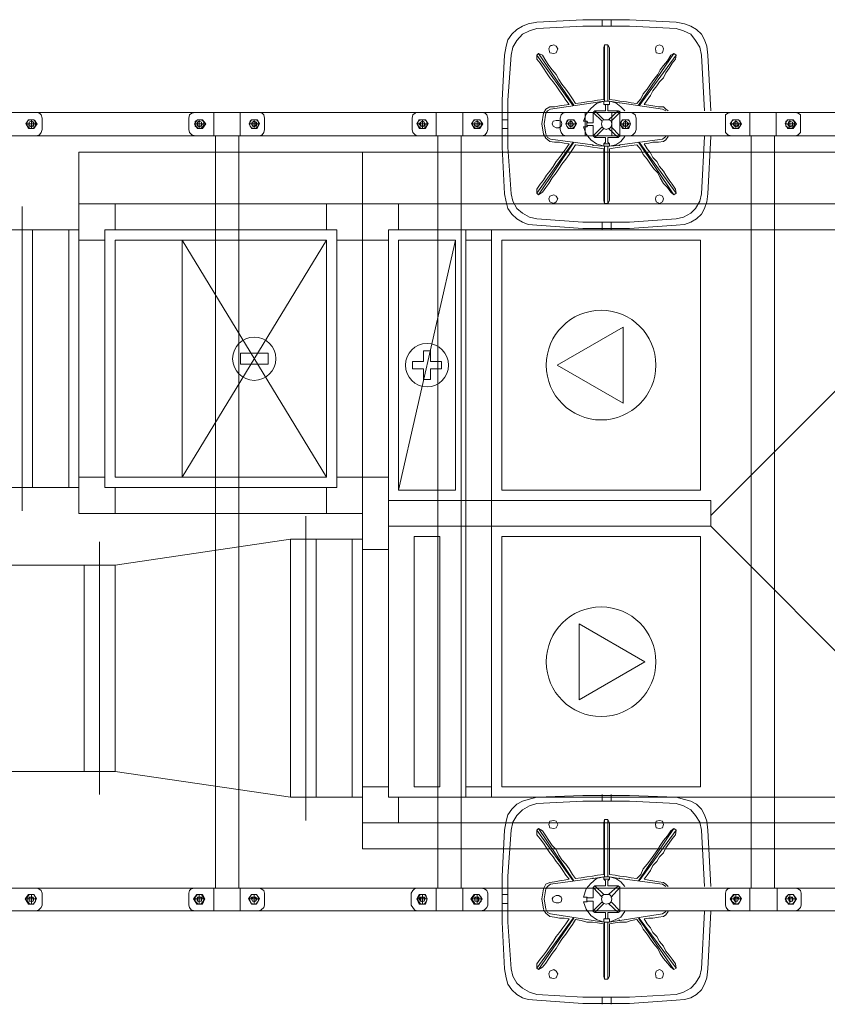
# Model space of a CAD drawing. Header units: millimetres. Extents: x -126905 to -83905, y -179170 to 5194.
# Tile 9 of 14: x -105125 to -103558, y -96456 to -94547. Entities that reach past the tile are written whole.
import ezdxf

# ---------------------------------------------------------------- set-up
doc = ezdxf.new("R2010")
doc.units = ezdxf.units.MM
doc.header["$MEASUREMENT"] = 0
doc.layers.add('Nowe_wentylacja_Nr_pióra__61', color=7, linetype='Continuous', lineweight=18, true_color=0x6a6a6a)

msp = doc.modelspace()

# ---------------------------------------------------------------- linework, layer by layer
at = {"layer": 'Nowe_wentylacja_Nr_pióra__61', "color": 251, "linetype": 'Continuous', "lineweight": 18, "true_color": 0x6a6a6a}
for p, q in [((-105119.5, -95499.3), (-105119.5, -94909.3)), ((-105119.5, -94954.3), (-105149.5, -94954.3)), ((-104529.5, -95434.3), (-104809.5, -94974.3)), ((-104529.5, -94974.3), (-104809.5, -95434.3)), ((-104279.5, -94974.3), (-104389.5, -95459.3)), ((-105149.5, -95454.3), (-105119.5, -95454.3)), ((-104569.5, -96099.3), (-104569.5, -95509.3)), ((-104969.5, -95559.3), (-104969.5, -96049.3)), ((-104969.5, -96049.3), (-104969.5, -95559.3)), ((-104599.5, -95554.3), (-104939.5, -95604.3)), ((-104599.5, -96054.3), (-104599.5, -95554.3)), ((-104569.5, -95554.3), (-104599.5, -95554.3)), ((-104969.5, -95604.3), (-106469.5, -95604.3)), ((-104999.5, -96004.3), (-104999.5, -95604.3)), ((-104939.5, -95604.3), (-104969.5, -95604.3)), ((-104939.5, -96004.3), (-104939.5, -95604.3)), ((-104969.5, -96004.3), (-106469.5, -96004.3)), ((-104969.5, -96004.3), (-104939.5, -96004.3)), ((-104939.5, -96004.3), (-104599.5, -96054.3)), ((-104599.5, -96054.3), (-104569.5, -96054.3))]:
    msp.add_line(p, q, dxfattribs=at)
for points in [[(-104180.7, -94598.8), (-104177.6, -94586.3), (-104169.8, -94575.3), (-104160.4, -94566), (-104149.5, -94559.7), (-104138.5, -94555)], [(-104138.5, -94555), (-104121.3, -94551.9)], [(-104121.3, -94551.9), (-104032.2, -94547.2), (-103941.6, -94547.2), (-103850.9, -94551.9)], [(-103994.7, -94559.7), (-103994.7, -94547.2)], [(-103977.5, -94547.2), (-103977.5, -94559.7)], [(-103850.9, -94551.9), (-103835.3, -94555)], [(-103835.3, -94555), (-103822.8, -94559.7), (-103811.8, -94566), (-103802.4, -94575.3), (-103796.2, -94586.3), (-103791.5, -94598.8)], [(-104171.3, -94616), (-104168.2, -94600.3), (-104160.4, -94587.8), (-104149.5, -94575.3), (-104135.4, -94569.1), (-104121.3, -94564.4)], [(-104121.3, -94564.4), (-104032.2, -94559.7), (-103941.6, -94559.7), (-103850.9, -94564.4)], [(-103850.9, -94564.4), (-103836.8, -94569.1), (-103822.8, -94575.3), (-103813.4, -94587.8), (-103805.6, -94600.3), (-103802.4, -94616)], [(-104183.9, -94616), (-104180.7, -94598.8)], [(-104121.3, -94616), (-104118.2, -94612.8)], [(-104049.4, -94712.9), (-104118.2, -94612.8)], [(-104118.2, -94612.8), (-104110.4, -94616)], [(-104094.8, -94597.2), (-104093.2, -94597.2)], [(-103991.6, -94601.9), (-103990, -94595.7)], [(-103991.6, -94702), (-103991.6, -94601.9)], [(-103983.8, -94595.7), (-103990, -94595.7)], [(-103990, -94705.1), (-103990, -94595.7)], [(-103983.8, -94595.7), (-103983.8, -94705.1)], [(-103983.8, -94595.7), (-103980.6, -94601.9)], [(-103980.6, -94601.9), (-103980.6, -94702)], [(-103924.4, -94712.9), (-103855.6, -94612.8)], [(-103861.8, -94616), (-103855.6, -94612.8)], [(-103850.9, -94616), (-103855.6, -94612.8)], [(-103791.5, -94598.8), (-103789.9, -94616)], [(-104183.9, -94884.8), (-104188.5, -94794.2), (-104188.5, -94703.5), (-104183.9, -94616)], [(-104171.3, -94884.8), (-104177.6, -94794.2), (-104177.6, -94703.5), (-104171.3, -94616)], [(-104121.3, -94616), (-104051, -94714.5)], [(-104121.3, -94623.8), (-104121.3, -94616)], [(-104121.3, -94623.8), (-104115.1, -94631.6), (-104108.8, -94641), (-104102.6, -94650.4), (-104096.3, -94659.7), (-104090.1, -94667.6), (-104083.8, -94675.4), (-104077.6, -94684.8), (-104071.3, -94694.1), (-104065.1, -94703.5), (-104058.8, -94711.3)], [(-104046.3, -94709.8), (-104052.5, -94700.4), (-104058.8, -94691), (-104065.1, -94681.6), (-104072.9, -94672.3), (-104079.1, -94662.9), (-104083.8, -94653.5), (-104091.6, -94644.1), (-104097.9, -94636.3), (-104104.1, -94626.9), (-104110.4, -94616)], [(-103927.5, -94709.8), (-103919.7, -94700.4), (-103915, -94691), (-103907.2, -94681.6), (-103900.9, -94672.3), (-103894.7, -94662.9), (-103886.8, -94653.5), (-103882.2, -94644.1), (-103875.9, -94636.3), (-103868.1, -94626.9), (-103861.8, -94616)], [(-103850.9, -94616), (-103922.8, -94714.5)], [(-103852.5, -94623.8), (-103858.7, -94631.6), (-103865, -94641), (-103871.2, -94650.4), (-103875.9, -94659.7), (-103883.7, -94667.6), (-103888.4, -94675.4), (-103896.2, -94684.8), (-103900.9, -94694.1), (-103907.2, -94703.5), (-103913.4, -94711.3)], [(-103850.9, -94616), (-103852.5, -94623.8)], [(-103802.4, -94616), (-103796.2, -94723.8)], [(-103789.9, -94616), (-103783.7, -94723.8)], [(-103991.6, -94705.1), (-104011.9, -94708.2), (-104094.8, -94720.7)], [(-103991.6, -94702), (-104004.1, -94703.5), (-104013.5, -94705.1), (-104024.4, -94706.6), (-104035.3, -94708.2), (-104046.3, -94709.8)], [(-104030.7, -94744.2), (-104026, -94730.1), (-104016.6, -94719.1), (-104005.6, -94709.8), (-103991.6, -94705.1)], [(-103991.6, -94705.1), (-103980.6, -94705.1)], [(-103991.6, -94711.3), (-103991.6, -94705.1)], [(-103927.5, -94709.8), (-103938.4, -94708.2), (-103947.8, -94706.6), (-103960.3, -94705.1), (-103969.7, -94703.5), (-103980.6, -94702)], [(-103980.6, -94705.1), (-103968.1, -94708.2), (-103958.8, -94716), (-103950.9, -94723.8)], [(-103961.9, -94708.2), (-103980.6, -94705.1)], [(-103980.6, -94705.1), (-103980.6, -94711.3)], [(-103961.9, -94708.2), (-103960.3, -94708.2)], [(-103960.3, -94708.2), (-103877.5, -94720.7)], [(-102170.4, -94727), (-105775.2, -94727)], [(-105081.1, -94737.9), (-105082.7, -94731.7), (-105085.8, -94728.5), (-105092.1, -94727)], [(-104940.5, -94727), (-104815.4, -94727)], [(-104784.1, -94727), (-104790.4, -94728.5), (-104795.1, -94731.7), (-104796.6, -94737.9)], [(-104748.2, -94727), (-104748.2, -94772.3)], [(-104696.6, -94727), (-104696.6, -94772.3)], [(-104649.7, -94737.9), (-104651.3, -94731.7), (-104654.4, -94728.5), (-104659.1, -94727)], [(-104434, -94727), (-104559, -94727)], [(-104354.2, -94727), (-104357.4, -94728.5), (-104362.1, -94731.7), (-104363.6, -94737.9)], [(-104316.7, -94727), (-104316.7, -94772.3)], [(-104265.1, -94727), (-104265.1, -94772.3)], [(-104216.7, -94737.9), (-104218.2, -94731.7), (-104221.4, -94728.5), (-104227.6, -94727)], [(-104108.8, -94769.2), (-104111.9, -94748.8), (-104108.8, -94728.5), (-104104.1, -94720.7), (-104096.3, -94716)], [(-104104.1, -94769.2), (-104107.3, -94748.8), (-104104.1, -94728.5), (-104101, -94723.8), (-104094.8, -94720.7)], [(-104058.8, -94711.3), (-104068.2, -94712.9), (-104077.6, -94714.5), (-104086.9, -94716), (-104096.3, -94716)], [(-104065.1, -94727), (-104071.3, -94728.5), (-104074.4, -94731.7), (-104076, -94737.9)], [(-104027.5, -94727), (-104027.5, -94772.3)], [(-104011.9, -94727), (-104008.8, -94723.8)], [(-104011.9, -94727), (-103994.7, -94744.2)], [(-104011.9, -94747.3), (-104011.9, -94727)], [(-103991.6, -94741), (-104008.8, -94723.8)], [(-104008.8, -94723.8), (-103988.5, -94723.8)], [(-103980.6, -94711.3), (-103991.6, -94711.3), (-103988.5, -94712.9)], [(-103988.5, -94712.9), (-103988.5, -94723.8)], [(-103983.8, -94712.9), (-103980.6, -94711.3)], [(-103983.8, -94723.8), (-103983.8, -94712.9)], [(-103983.8, -94723.8), (-103963.4, -94723.8), (-103960.3, -94727)], [(-103963.4, -94723.8), (-103982.2, -94741)], [(-103977.5, -94744.2), (-103960.3, -94727)], [(-103975.9, -94727), (-103975.9, -94772.3)], [(-103960.3, -94723.8), (-103960.3, -94773.9)], [(-103960.3, -94727), (-103960.3, -94747.3)], [(-103929.1, -94737.9), (-103930.6, -94731.7), (-103935.3, -94728.5), (-103940, -94727)], [(-103875.9, -94716), (-103885.3, -94716), (-103896.2, -94714.5), (-103904, -94712.9), (-103913.4, -94711.3)], [(-103891.5, -94727), (-103766.5, -94727)], [(-103877.5, -94720.7), (-103871.2, -94723.8)], [(-103875.9, -94716), (-103871.2, -94720.7), (-103866.5, -94723.8)], [(-103744.6, -94727), (-103750.8, -94728.5), (-103755.5, -94731.7), (-103755.5, -94737.9)], [(-103708.6, -94727), (-103708.6, -94772.3)], [(-103657.1, -94727), (-103657.1, -94772.3)], [(-103610.2, -94737.9), (-103610.2, -94731.7), (-103614.8, -94728.5), (-103619.5, -94727)], [(-105101.5, -94744.2), (-105096.8, -94745.7), (-105096.8, -94748.8), (-105096.8, -94753.5), (-105101.5, -94755.1), (-105106.2, -94753.5), (-105107.7, -94748.8)], [(-105101.5, -94741), (-105101.5, -94758.2)], [(-105081.1, -94759.8), (-105081.1, -94737.9)], [(-104796.6, -94759.8), (-104796.6, -94737.9)], [(-104776.3, -94744.2), (-104779.4, -94745.7), (-104781, -94748.8), (-104779.4, -94753.5), (-104776.3, -94755.1), (-104771.6, -94753.5), (-104770.1, -94748.8)], [(-104776.3, -94741), (-104776.3, -94758.2)], [(-104670, -94744.2), (-104665.3, -94745.7), (-104663.8, -94748.8), (-104665.3, -94753.5), (-104670, -94755.1), (-104673.1, -94753.5), (-104674.7, -94748.8)], [(-104670, -94741), (-104670, -94758.2)], [(-104649.7, -94759.8), (-104649.7, -94737.9)], [(-104363.6, -94759.8), (-104363.6, -94737.9)], [(-104343.3, -94744.2), (-104346.4, -94745.7), (-104349.6, -94748.8), (-104346.4, -94753.5), (-104343.3, -94755.1), (-104338.6, -94753.5), (-104337.1, -94748.8)], [(-104343.3, -94741), (-104343.3, -94758.2)], [(-104237, -94744.2), (-104233.9, -94745.7), (-104232.3, -94748.8), (-104233.9, -94753.5), (-104237, -94755.1), (-104241.7, -94753.5), (-104243.3, -94748.8)], [(-104237, -94741), (-104237, -94758.2)], [(-104216.7, -94759.8), (-104216.7, -94737.9)], [(-104188.5, -94741), (-104177.6, -94741)], [(-104076, -94759.8), (-104076, -94737.9)], [(-104055.7, -94744.2), (-104058.8, -94745.7), (-104060.4, -94748.8), (-104058.8, -94753.5), (-104055.7, -94755.1), (-104052.5, -94753.5), (-104049.4, -94748.8)], [(-104055.7, -94741), (-104055.7, -94758.2)], [(-104024.4, -94744.2), (-104030.7, -94744.2)], [(-104024.4, -94755.1), (-104024.4, -94744.2), (-104022.8, -94747.3)], [(-103996.3, -94744.2), (-103991.6, -94741)], [(-103994.7, -94755.1), (-103996.3, -94748.8), (-103994.7, -94744.2)], [(-103991.6, -94741), (-103986.9, -94741), (-103982.2, -94741)], [(-103980.6, -94741), (-103977.5, -94744.2)], [(-103977.5, -94744.2), (-103975.9, -94748.8), (-103977.5, -94755.1)], [(-103949.4, -94744.2), (-103946.2, -94745.7), (-103943.1, -94748.8), (-103946.2, -94753.5), (-103949.4, -94755.1), (-103954.1, -94753.5), (-103955.6, -94748.8)], [(-103949.4, -94741), (-103949.4, -94758.2)], [(-103929.1, -94759.8), (-103929.1, -94737.9)], [(-103755.5, -94759.8), (-103755.5, -94737.9)], [(-103735.2, -94744.2), (-103738.3, -94745.7), (-103741.5, -94748.8), (-103738.3, -94753.5), (-103735.2, -94755.1), (-103730.5, -94753.5), (-103730.5, -94748.8)], [(-103735.2, -94741), (-103735.2, -94758.2)], [(-103630.5, -94744.2), (-103625.8, -94745.7), (-103624.2, -94748.8), (-103625.8, -94753.5), (-103630.5, -94755.1), (-103633.6, -94753.5), (-103635.2, -94748.8)], [(-103630.5, -94741), (-103630.5, -94758.2)], [(-103610.2, -94759.8), (-103610.2, -94737.9)], [(-105112.4, -94748.8), (-105090.5, -94748.8)], [(-105092.1, -94772.3), (-105085.8, -94770.7), (-105082.7, -94766), (-105081.1, -94759.8)], [(-104796.6, -94759.8), (-104795.1, -94766), (-104790.4, -94770.7), (-104784.1, -94772.3)], [(-104763.8, -94748.8), (-104785.7, -94748.8)], [(-104679.4, -94748.8), (-104659.1, -94748.8)], [(-104659.1, -94772.3), (-104654.4, -94770.7), (-104651.3, -94766), (-104649.7, -94759.8)], [(-104363.6, -94759.8), (-104362.1, -94766), (-104357.4, -94770.7), (-104354.2, -94772.3)], [(-104332.4, -94748.8), (-104354.2, -94748.8)], [(-104247.9, -94748.8), (-104226.1, -94748.8)], [(-104227.6, -94772.3), (-104221.4, -94770.7), (-104218.2, -94766), (-104216.7, -94759.8)], [(-104188.5, -94758.2), (-104177.6, -94758.2)], [(-104076, -94759.8), (-104074.4, -94766), (-104071.3, -94770.7), (-104065.1, -94772.3)], [(-104044.7, -94748.8), (-104065.1, -94748.8)], [(-103991.6, -94792.6), (-104005.6, -94787.9), (-104016.6, -94780.1), (-104026, -94769.2), (-104030.7, -94755.1)], [(-104030.7, -94755.1), (-104024.4, -94755.1)], [(-104022.8, -94752), (-104024.4, -94755.1)], [(-104022.8, -94747.3), (-104011.9, -94747.3)], [(-104011.9, -94752), (-104022.8, -94752)], [(-104011.9, -94752), (-104011.9, -94772.3)], [(-103994.7, -94755.1), (-104011.9, -94772.3)], [(-104008.8, -94775.4), (-103991.6, -94758.2)], [(-103991.6, -94758.2), (-103996.3, -94755.1)], [(-103982.2, -94758.2), (-103986.9, -94759.8), (-103991.6, -94758.2)], [(-103982.2, -94758.2), (-103963.4, -94775.4)], [(-103977.5, -94755.1), (-103980.6, -94758.2)], [(-103960.3, -94772.3), (-103977.5, -94755.1)], [(-103960.3, -94748.8), (-103940, -94748.8)], [(-103960.3, -94752), (-103960.3, -94772.3)], [(-103940, -94772.3), (-103935.3, -94770.7), (-103930.6, -94766), (-103929.1, -94759.8)], [(-103755.5, -94759.8), (-103755.5, -94766), (-103750.8, -94770.7), (-103744.6, -94772.3)], [(-103724.3, -94748.8), (-103746.2, -94748.8)], [(-103639.9, -94748.8), (-103618, -94748.8)], [(-103619.5, -94772.3), (-103614.8, -94770.7), (-103610.2, -94766), (-103610.2, -94759.8)], [(-102170.4, -94772.3), (-105775.2, -94772.3)], [(-104940.5, -94772.3), (-104815.4, -94772.3)], [(-104745, -94772.3), (-104745, -96230.8)], [(-104699.7, -94772.3), (-104699.7, -96230.8)], [(-104434, -94772.3), (-104559, -94772.3)], [(-104313.6, -94772.3), (-104313.6, -96230.8)], [(-104268.3, -94772.3), (-104268.3, -96230.8)], [(-104121.3, -94883.3), (-104051, -94784.8)], [(-104049.4, -94784.8), (-104118.2, -94886.4)], [(-104096.3, -94783.2), (-104104.1, -94777), (-104108.8, -94769.2)], [(-104094.8, -94778.5), (-104101, -94775.4), (-104104.1, -94769.2)], [(-104096.3, -94783.2), (-104086.9, -94784.8), (-104077.6, -94784.8), (-104068.2, -94786.4), (-104058.8, -94787.9)], [(-104094.8, -94778.5), (-104013.5, -94789.5), (-104011.9, -94791.1), (-103991.6, -94792.6)], [(-104008.8, -94775.4), (-104011.9, -94772.3)], [(-103991.6, -94775.4), (-104008.8, -94775.4)], [(-103988.5, -94775.4), (-103991.6, -94775.4)], [(-103980.6, -94787.9), (-103991.6, -94787.9), (-103988.5, -94784.8)], [(-103988.5, -94784.8), (-103988.5, -94775.4)], [(-103980.6, -94775.4), (-103983.8, -94775.4)], [(-103983.8, -94775.4), (-103983.8, -94784.8)], [(-103983.8, -94784.8), (-103980.6, -94787.9)], [(-103950.9, -94773.9), (-103958.8, -94783.2), (-103968.1, -94789.5), (-103980.6, -94792.6)], [(-103963.4, -94775.4), (-103980.6, -94775.4)], [(-103960.3, -94772.3), (-103963.4, -94775.4)], [(-103960.3, -94791.1), (-103960.3, -94789.5), (-103877.5, -94778.5)], [(-103924.4, -94784.8), (-103855.6, -94886.4)], [(-103850.9, -94883.3), (-103922.8, -94784.8)], [(-103852.5, -94875.5), (-103858.7, -94866.1), (-103865, -94858.3), (-103871.2, -94848.9), (-103875.9, -94841.1), (-103883.7, -94831.7), (-103888.4, -94822.3), (-103896.2, -94814.5), (-103900.9, -94805.1), (-103907.2, -94797.3), (-103913.4, -94787.9), (-103904, -94786.4), (-103896.2, -94784.8), (-103885.3, -94784.8), (-103875.9, -94783.2)], [(-103891.5, -94772.3), (-103766.5, -94772.3)], [(-103871.2, -94773.9), (-103877.5, -94778.5)], [(-103866.5, -94773.9), (-103871.2, -94780.1), (-103875.9, -94783.2)], [(-103796.2, -94773.9), (-103802.4, -94884.8)], [(-103783.7, -94773.9), (-103789.9, -94884.8)], [(-103705.5, -94772.3), (-103705.5, -96230.8)], [(-103660.2, -94772.3), (-103660.2, -96230.8)], [(-104121.3, -94875.5), (-104115.1, -94866.1), (-104108.8, -94858.3), (-104102.6, -94848.9), (-104096.3, -94841.1), (-104090.1, -94831.7), (-104083.8, -94822.3), (-104077.6, -94814.5), (-104071.3, -94805.1), (-104065.1, -94797.3), (-104058.8, -94787.9)], [(-104046.3, -94789.5), (-104052.5, -94798.9), (-104058.8, -94808.3), (-104065.1, -94817.6), (-104072.9, -94827), (-104079.1, -94836.4), (-104083.8, -94844.2), (-104091.6, -94853.6), (-104097.9, -94864.5), (-104104.1, -94872.3), (-104110.4, -94881.7)], [(-104046.3, -94789.5), (-104035.3, -94791.1), (-104024.4, -94792.6), (-104013.5, -94794.2), (-104004.1, -94795.7), (-103991.6, -94797.3)], [(-104011.9, -94791.1), (-104011.9, -94789.5)], [(-104011.9, -94791.1), (-104011.9, -94789.5)], [(-104011.9, -94791.1), (-104011.9, -94789.5)], [(-103991.6, -94787.9), (-103991.6, -94792.6)], [(-103980.6, -94792.6), (-103991.6, -94792.6)], [(-103990, -94792.6), (-103990, -94903.6), (-103991.6, -94897.4)], [(-103991.6, -94797.3), (-103991.6, -94897.4)], [(-103983.8, -94903.6), (-103983.8, -94792.6)], [(-103980.6, -94792.6), (-103980.6, -94787.9)], [(-103980.6, -94797.3), (-103969.7, -94795.7), (-103960.3, -94794.2), (-103947.8, -94792.6), (-103938.4, -94791.1), (-103927.5, -94789.5), (-103919.7, -94798.9), (-103915, -94808.3), (-103907.2, -94817.6), (-103900.9, -94827), (-103894.7, -94836.4), (-103886.8, -94844.2), (-103882.2, -94853.6), (-103875.9, -94864.5), (-103868.1, -94872.3), (-103861.8, -94881.7)], [(-103980.6, -94792.6), (-103961.9, -94791.1)], [(-103980.6, -94897.4), (-103980.6, -94797.3)], [(-103961.9, -94791.1), (-103961.9, -94789.5)], [(-103960.3, -94791.1), (-103961.9, -94791.1)], [(-104121.3, -94883.3), (-104121.3, -94875.5)], [(-103852.5, -94875.5), (-103850.9, -94883.3)], [(-104180.7, -94900.5), (-104183.9, -94884.8)], [(-104121.3, -94933.3), (-104135.4, -94930.2), (-104149.5, -94922.4), (-104160.4, -94913), (-104168.2, -94898.9), (-104171.3, -94884.8)], [(-104121.3, -94883.3), (-104118.2, -94886.4)], [(-104110.4, -94881.7), (-104118.2, -94886.4)], [(-103980.6, -94897.4), (-103983.8, -94903.6)], [(-103855.6, -94886.4), (-103861.8, -94881.7)], [(-103850.9, -94883.3), (-103855.6, -94886.4)], [(-103802.4, -94884.8), (-103805.6, -94898.9), (-103813.4, -94913), (-103822.8, -94922.4), (-103836.8, -94930.2), (-103850.9, -94933.3)], [(-103789.9, -94884.8), (-103791.5, -94900.5)], [(-104138.5, -94944.3), (-104149.5, -94939.6), (-104160.4, -94933.3), (-104169.8, -94923.9), (-104177.6, -94913), (-104180.7, -94900.5)], [(-103983.8, -94903.6), (-103990, -94903.6)], [(-103791.5, -94900.5), (-103796.2, -94913), (-103802.4, -94923.9), (-103811.8, -94933.3), (-103822.8, -94939.6), (-103835.3, -94944.3)], [(-105009.5, -94924.3), (-105009.5, -94954.3), (-105119.5, -94954.3), (-105119.5, -94924.3)], [(-103850.9, -94933.3), (-103941.6, -94939.6), (-104032.2, -94939.6), (-104121.3, -94933.3)], [(-104121.3, -94945.8), (-104138.5, -94944.3)], [(-103850.9, -94945.8), (-103941.6, -94952.1), (-104032.2, -94952.1), (-104121.3, -94945.8)], [(-103994.7, -94953.6), (-103994.7, -94941.1)], [(-103977.5, -94953.6), (-103977.5, -94941.1)], [(-103835.3, -94944.3), (-103850.9, -94945.8)], [(-105009.5, -95484.3), (-105009.5, -95454.3), (-105119.5, -95454.3), (-105119.5, -95484.3)], [(-104459.5, -95524.3), (-104459.5, -95554.3), (-104569.5, -95554.3), (-104569.5, -95524.3)], [(-104459.5, -96084.3), (-104459.5, -96054.3), (-104569.5, -96054.3), (-104569.5, -96084.3)], [(-104138.5, -96058.8), (-104149.5, -96062), (-104160.4, -96068.2), (-104169.8, -96077.6), (-104177.6, -96088.5), (-104180.7, -96101)], [(-104121.3, -96054.1), (-104138.5, -96058.8)], [(-103850.9, -96054.1), (-103941.6, -96051), (-104032.2, -96051), (-104121.3, -96054.1)], [(-103850.9, -96066.6), (-103941.6, -96062), (-104032.2, -96062), (-104121.3, -96066.6)], [(-103994.7, -96049.4), (-103994.7, -96062)], [(-103977.5, -96049.4), (-103977.5, -96062)], [(-103835.3, -96058.8), (-103850.9, -96054.1)], [(-103791.5, -96101), (-103796.2, -96088.5), (-103802.4, -96077.6), (-103811.8, -96068.2), (-103822.8, -96062), (-103835.3, -96058.8)], [(-104121.3, -96066.6), (-104135.4, -96071.3), (-104149.5, -96079.1), (-104160.4, -96090.1), (-104168.2, -96102.6), (-104171.3, -96118.2)], [(-103802.4, -96118.2), (-103805.6, -96102.6), (-103813.4, -96090.1), (-103822.8, -96079.1), (-103836.8, -96071.3), (-103850.9, -96066.6)], [(-104180.7, -96101), (-104183.9, -96118.2)], [(-103990, -96207.3), (-103990, -96097.9), (-103991.6, -96104.2)], [(-103983.8, -96097.9), (-103990, -96097.9)], [(-103983.8, -96097.9), (-103983.8, -96207.3)], [(-103980.6, -96104.2), (-103983.8, -96097.9)], [(-103789.9, -96118.2), (-103791.5, -96101)], [(-104183.9, -96118.2), (-104188.5, -96207.3), (-104188.5, -96296.4), (-104183.9, -96387.1)], [(-104171.3, -96118.2), (-104177.6, -96207.3), (-104177.6, -96296.4), (-104171.3, -96387.1)], [(-104121.3, -96118.2), (-104118.2, -96115.1)], [(-104121.3, -96118.2), (-104051, -96216.7)], [(-104121.3, -96118.2), (-104121.3, -96127.6)], [(-104049.4, -96216.7), (-104118.2, -96115.1)], [(-104110.4, -96119.8), (-104118.2, -96115.1)], [(-104046.3, -96212), (-104052.5, -96204.2), (-104058.8, -96193.3), (-104065.1, -96183.9), (-104072.9, -96176.1), (-104079.1, -96166.7), (-104083.8, -96155.7), (-104091.6, -96147.9), (-104097.9, -96138.5), (-104104.1, -96129.2), (-104110.4, -96119.8)], [(-103991.6, -96204.2), (-103991.6, -96104.2)], [(-103980.6, -96104.2), (-103980.6, -96204.2)], [(-103980.6, -96204.2), (-103969.7, -96205.8), (-103960.3, -96207.3), (-103947.8, -96208.9), (-103938.4, -96210.5), (-103927.5, -96212), (-103919.7, -96204.2), (-103915, -96193.3), (-103907.2, -96183.9), (-103900.9, -96176.1), (-103894.7, -96166.7), (-103886.8, -96155.7), (-103882.2, -96147.9), (-103875.9, -96138.5), (-103868.1, -96129.2), (-103861.8, -96119.8)], [(-103924.4, -96216.7), (-103855.6, -96115.1)], [(-103850.9, -96118.2), (-103922.8, -96216.7)], [(-103855.6, -96115.1), (-103861.8, -96119.8)], [(-103850.9, -96118.2), (-103855.6, -96115.1)], [(-103852.5, -96127.6), (-103850.9, -96118.2)], [(-103796.2, -96227.7), (-103802.4, -96118.2)], [(-103783.7, -96227.7), (-103789.9, -96118.2)], [(-104121.3, -96127.6), (-104115.1, -96135.4), (-104108.8, -96143.2), (-104102.6, -96152.6), (-104096.3, -96162), (-104090.1, -96169.8), (-104083.8, -96179.2), (-104077.6, -96187), (-104071.3, -96196.4), (-104065.1, -96205.8), (-104058.8, -96213.6)], [(-103852.5, -96127.6), (-103858.7, -96135.4), (-103865, -96143.2), (-103871.2, -96152.6), (-103875.9, -96162), (-103883.7, -96169.8), (-103888.4, -96179.2), (-103896.2, -96187), (-103900.9, -96196.4), (-103907.2, -96205.8), (-103913.4, -96213.6), (-103904, -96215.1), (-103896.2, -96216.7), (-103885.3, -96218.3), (-103875.9, -96219.8)], [(-104096.3, -96219.8), (-104086.9, -96218.3), (-104077.6, -96216.7), (-104068.2, -96215.1), (-104058.8, -96213.6)], [(-104094.8, -96223), (-104013.5, -96212), (-104011.9, -96212), (-103991.6, -96208.9)], [(-104046.3, -96212), (-104035.3, -96210.5), (-104024.4, -96208.9), (-104013.5, -96207.3), (-104004.1, -96205.8), (-103991.6, -96204.2)], [(-103991.6, -96208.9), (-104005.6, -96212), (-104016.6, -96221.4), (-104026, -96232.3), (-104030.7, -96248)], [(-104011.9, -96212), (-104011.9, -96210.5)], [(-104011.9, -96212), (-104011.9, -96210.5)], [(-104011.9, -96212), (-104011.9, -96210.5)], [(-103980.6, -96208.9), (-103991.6, -96208.9)], [(-103991.6, -96213.6), (-103991.6, -96208.9)], [(-103980.6, -96213.6), (-103991.6, -96213.6), (-103988.5, -96216.7)], [(-103988.5, -96216.7), (-103988.5, -96226.1)], [(-103983.8, -96216.7), (-103980.6, -96213.6)], [(-103983.8, -96226.1), (-103983.8, -96216.7)], [(-103950.9, -96227.7), (-103958.8, -96218.3), (-103968.1, -96212), (-103980.6, -96208.9)], [(-103980.6, -96208.9), (-103961.9, -96212)], [(-103980.6, -96208.9), (-103980.6, -96213.6)], [(-103961.9, -96212), (-103961.9, -96210.5)], [(-103960.3, -96212), (-103961.9, -96212)], [(-103960.3, -96212), (-103877.5, -96223)], [(-102170.4, -96230.8), (-105775.2, -96230.8)], [(-105081.1, -96240.2), (-105082.7, -96235.5), (-105087.4, -96232.3), (-105092.1, -96230.8)], [(-104940.5, -96230.8), (-104815.4, -96230.8)], [(-104785.7, -96230.8), (-104791.9, -96232.3), (-104795.1, -96235.5), (-104796.6, -96240.2)], [(-104748.2, -96274.5), (-104748.2, -96230.8)], [(-104696.6, -96274.5), (-104696.6, -96230.8)], [(-104649.7, -96240.2), (-104651.3, -96235.5), (-104655.9, -96232.3), (-104660.6, -96230.8)], [(-104434, -96230.8), (-104559, -96230.8)], [(-104354.2, -96230.8), (-104358.9, -96232.3), (-104362.1, -96235.5), (-104365.2, -96240.2)], [(-104316.7, -96274.5), (-104316.7, -96230.8)], [(-104265.1, -96274.5), (-104265.1, -96230.8)], [(-104216.7, -96240.2), (-104218.2, -96235.5), (-104222.9, -96232.3), (-104229.2, -96230.8)], [(-104108.8, -96232.3), (-104111.9, -96251.1), (-104108.8, -96271.4)], [(-104096.3, -96219.8), (-104104.1, -96223), (-104108.8, -96232.3)], [(-104104.1, -96232.3), (-104107.3, -96251.1), (-104104.1, -96271.4), (-104101, -96277.7), (-104094.8, -96280.8)], [(-104094.8, -96223), (-104101, -96227.7), (-104104.1, -96232.3)], [(-104008.8, -96226.1), (-104011.9, -96229.2)], [(-103994.7, -96248), (-104011.9, -96229.2)], [(-104011.9, -96249.5), (-104011.9, -96229.2)], [(-104008.8, -96226.1), (-103991.6, -96243.3)], [(-103991.6, -96226.1), (-104008.8, -96226.1)], [(-103988.5, -96226.1), (-103991.6, -96226.1)], [(-103980.6, -96226.1), (-103983.8, -96226.1)], [(-103982.2, -96243.3), (-103963.4, -96226.1)], [(-103963.4, -96226.1), (-103980.6, -96226.1)], [(-103960.3, -96229.2), (-103977.5, -96248)], [(-103960.3, -96229.2), (-103963.4, -96226.1)], [(-103960.3, -96276.1), (-103960.3, -96227.7)], [(-103960.3, -96249.5), (-103960.3, -96229.2)], [(-103891.5, -96230.8), (-103766.5, -96230.8)], [(-103871.2, -96227.7), (-103877.5, -96223)], [(-103866.5, -96227.7), (-103871.2, -96223), (-103875.9, -96219.8)], [(-103744.6, -96230.8), (-103750.8, -96232.3), (-103754, -96235.5), (-103755.5, -96240.2)], [(-103708.6, -96274.5), (-103708.6, -96230.8)], [(-103655.5, -96274.5), (-103655.5, -96230.8)], [(-103608.6, -96240.2), (-103610.2, -96235.5), (-103614.8, -96232.3), (-103619.5, -96230.8)], [(-105114, -96251.1), (-105092.1, -96251.1)], [(-105101.5, -96257.4), (-105098.3, -96255.8), (-105096.8, -96251.1), (-105098.3, -96248), (-105101.5, -96248), (-105106.2, -96248), (-105107.7, -96251.1)], [(-105101.5, -96262), (-105101.5, -96243.3)], [(-105081.1, -96240.2), (-105081.1, -96263.6)], [(-104796.6, -96240.2), (-104796.6, -96263.6)], [(-104765.4, -96251.1), (-104787.3, -96251.1)], [(-104776.3, -96257.4), (-104779.4, -96255.8), (-104781, -96251.1), (-104779.4, -96248), (-104776.3, -96248), (-104771.6, -96248), (-104770.1, -96251.1)], [(-104776.3, -96262), (-104776.3, -96243.3)], [(-104681, -96251.1), (-104659.1, -96251.1)], [(-104670, -96257.4), (-104666.9, -96255.8), (-104663.8, -96251.1), (-104666.9, -96248), (-104670, -96248), (-104674.7, -96248), (-104674.7, -96251.1)], [(-104670, -96262), (-104670, -96243.3)], [(-104649.7, -96240.2), (-104649.7, -96263.6)], [(-104365.2, -96240.2), (-104365.2, -96263.6)], [(-104333.9, -96251.1), (-104354.2, -96251.1)], [(-104343.3, -96257.4), (-104348, -96255.8), (-104349.6, -96251.1), (-104348, -96248), (-104343.3, -96248), (-104340.2, -96248), (-104337.1, -96251.1)], [(-104343.3, -96262), (-104343.3, -96243.3)], [(-104249.5, -96251.1), (-104227.6, -96251.1)], [(-104237, -96257.4), (-104233.9, -96255.8), (-104233.9, -96251.1), (-104233.9, -96248), (-104237, -96248), (-104241.7, -96248), (-104243.3, -96251.1)], [(-104237, -96262), (-104237, -96243.3)], [(-104216.7, -96240.2), (-104216.7, -96263.6)], [(-104188.5, -96243.3), (-104177.6, -96243.3)], [(-104030.7, -96248), (-104024.4, -96248)], [(-104024.4, -96248), (-104024.4, -96257.4), (-104022.8, -96255.8)], [(-104022.8, -96249.5), (-104024.4, -96248)], [(-104011.9, -96249.5), (-104022.8, -96249.5)], [(-103991.6, -96243.3), (-103996.3, -96246.4)], [(-103994.7, -96248), (-103996.3, -96251.1), (-103994.7, -96257.4)], [(-103982.2, -96243.3), (-103986.9, -96243.3), (-103991.6, -96243.3)], [(-103977.5, -96246.4), (-103980.6, -96243.3)], [(-103977.5, -96257.4), (-103975.9, -96251.1), (-103977.5, -96248)], [(-103755.5, -96240.2), (-103755.5, -96263.6)], [(-103724.3, -96251.1), (-103746.2, -96251.1)], [(-103735.2, -96257.4), (-103738.3, -96255.8), (-103739.9, -96251.1), (-103738.3, -96248), (-103735.2, -96248), (-103730.5, -96248), (-103730.5, -96251.1)], [(-103735.2, -96262), (-103735.2, -96243.3)], [(-103639.9, -96251.1), (-103618, -96251.1)], [(-103630.5, -96257.4), (-103625.8, -96255.8), (-103624.2, -96251.1), (-103625.8, -96248), (-103630.5, -96248), (-103633.6, -96248), (-103633.6, -96251.1)], [(-103630.5, -96262), (-103630.5, -96243.3)], [(-103608.6, -96240.2), (-103608.6, -96263.6)], [(-105092.1, -96274.5), (-105087.4, -96273), (-105082.7, -96268.3), (-105081.1, -96263.6)], [(-104796.6, -96263.6), (-104795.1, -96268.3), (-104791.9, -96273), (-104785.7, -96274.5)], [(-104660.6, -96274.5), (-104655.9, -96273), (-104651.3, -96268.3), (-104649.7, -96263.6)], [(-104365.2, -96263.6), (-104362.1, -96268.3), (-104358.9, -96273), (-104354.2, -96274.5)], [(-104229.2, -96274.5), (-104222.9, -96273), (-104218.2, -96268.3), (-104216.7, -96263.6)], [(-104188.5, -96260.5), (-104177.6, -96260.5)], [(-104108.8, -96273), (-104104.1, -96279.2), (-104096.3, -96285.5)], [(-104030.7, -96257.4), (-104026, -96271.4), (-104016.6, -96283.9), (-104005.6, -96291.7), (-103991.6, -96296.4)], [(-104024.4, -96257.4), (-104030.7, -96257.4)], [(-104022.8, -96255.8), (-104011.9, -96255.8)], [(-104011.9, -96255.8), (-104011.9, -96276.1)], [(-104011.9, -96274.5), (-103994.7, -96257.4)], [(-103991.6, -96260.5), (-104008.8, -96277.7)], [(-103996.3, -96257.4), (-103991.6, -96260.5)], [(-103991.6, -96260.5), (-103986.9, -96262), (-103982.2, -96260.5)], [(-103963.4, -96277.7), (-103982.2, -96260.5)], [(-103980.6, -96260.5), (-103977.5, -96257.4)], [(-103977.5, -96257.4), (-103960.3, -96274.5)], [(-103960.3, -96276.1), (-103960.3, -96255.8)], [(-103755.5, -96263.6), (-103754, -96268.3), (-103750.8, -96273), (-103744.6, -96274.5)], [(-103619.5, -96274.5), (-103614.8, -96273), (-103610.2, -96268.3), (-103608.6, -96263.6)], [(-102170.4, -96274.5), (-105775.2, -96274.5)], [(-104940.5, -96274.5), (-104815.4, -96274.5)], [(-104434, -96274.5), (-104559, -96274.5)], [(-104121.3, -96385.5), (-104051, -96288.6)], [(-104121.3, -96377.7), (-104115.1, -96368.3), (-104108.8, -96360.5), (-104102.6, -96352.7), (-104096.3, -96343.3), (-104090.1, -96333.9), (-104083.8, -96324.6), (-104077.6, -96316.8), (-104071.3, -96307.4), (-104065.1, -96299.6), (-104058.8, -96290.2)], [(-104049.4, -96288.6), (-104118.2, -96388.7)], [(-104046.3, -96291.7), (-104052.5, -96301.1), (-104058.8, -96310.5), (-104065.1, -96319.9), (-104072.9, -96329.3), (-104079.1, -96338.6), (-104083.8, -96348), (-104091.6, -96357.4), (-104097.9, -96366.8), (-104104.1, -96376.2), (-104110.4, -96384)], [(-104058.8, -96290.2), (-104068.2, -96288.6), (-104077.6, -96288.6), (-104086.9, -96287.1), (-104096.3, -96285.5)], [(-103991.6, -96296.4), (-104011.9, -96293.3), (-104094.8, -96280.8)], [(-103991.6, -96299.6), (-104004.1, -96298), (-104013.5, -96296.4), (-104024.4, -96296.4), (-104035.3, -96293.3), (-104046.3, -96291.7)], [(-104011.9, -96276.1), (-104008.8, -96277.7)], [(-104008.8, -96277.7), (-103988.5, -96277.7)], [(-103980.6, -96290.2), (-103991.6, -96290.2), (-103988.5, -96288.6)], [(-103991.6, -96290.2), (-103991.6, -96296.4)], [(-103988.5, -96288.6), (-103988.5, -96277.7)], [(-103983.8, -96277.7), (-103963.4, -96277.7), (-103960.3, -96276.1)], [(-103983.8, -96277.7), (-103983.8, -96288.6)], [(-103983.8, -96288.6), (-103980.6, -96290.2)], [(-103980.6, -96296.4), (-103968.1, -96291.7), (-103958.8, -96287.1), (-103950.9, -96276.1)], [(-103980.6, -96296.4), (-103980.6, -96290.2)], [(-103927.5, -96291.7), (-103938.4, -96293.3), (-103947.8, -96296.4), (-103960.3, -96296.4), (-103969.7, -96298), (-103980.6, -96299.6)], [(-103961.9, -96293.3), (-103961.9, -96291.7)], [(-103961.9, -96293.3), (-103961.9, -96291.7)], [(-103960.3, -96293.3), (-103877.5, -96280.8)], [(-103927.5, -96291.7), (-103919.7, -96301.1), (-103915, -96310.5), (-103907.2, -96319.9), (-103900.9, -96329.3), (-103894.7, -96338.6), (-103886.8, -96348), (-103882.2, -96357.4), (-103875.9, -96366.8), (-103868.1, -96376.2), (-103861.8, -96384)], [(-103924.4, -96288.6), (-103855.6, -96388.7)], [(-103850.9, -96385.5), (-103922.8, -96288.6)], [(-103875.9, -96285.5), (-103885.3, -96287.1), (-103896.2, -96288.6), (-103904, -96288.6), (-103913.4, -96290.2)], [(-103852.5, -96377.7), (-103858.7, -96368.3), (-103865, -96360.5), (-103871.2, -96352.7), (-103875.9, -96343.3), (-103883.7, -96333.9), (-103888.4, -96324.6), (-103896.2, -96316.8), (-103900.9, -96307.4), (-103907.2, -96299.6), (-103913.4, -96290.2)], [(-103891.5, -96274.5), (-103766.5, -96274.5)], [(-103877.5, -96280.8), (-103871.2, -96276.1)], [(-103875.9, -96285.5), (-103871.2, -96282.4), (-103866.5, -96276.1)], [(-103802.4, -96387.1), (-103796.2, -96276.1)], [(-103789.9, -96387.1), (-103783.7, -96276.1)], [(-103991.6, -96296.4), (-103980.6, -96296.4)], [(-103991.6, -96299.6), (-103991.6, -96401.2)], [(-103990, -96296.4), (-103990, -96407.4)], [(-103983.8, -96407.4), (-103983.8, -96296.4)], [(-103961.9, -96293.3), (-103980.6, -96296.4)], [(-103980.6, -96401.2), (-103980.6, -96299.6)], [(-103961.9, -96293.3), (-103960.3, -96293.3)], [(-104183.9, -96387.1), (-104180.7, -96404.3)], [(-104171.3, -96387.1), (-104168.2, -96401.2), (-104160.4, -96415.2), (-104149.5, -96424.6), (-104135.4, -96432.4), (-104121.3, -96437.1)], [(-104121.3, -96377.7), (-104121.3, -96385.5)], [(-104121.3, -96385.5), (-104118.2, -96388.7)], [(-104118.2, -96388.7), (-104110.4, -96384)], [(-103861.8, -96384), (-103855.6, -96388.7)], [(-103850.9, -96385.5), (-103855.6, -96388.7)], [(-103850.9, -96385.5), (-103852.5, -96377.7)], [(-103850.9, -96437.1), (-103836.8, -96432.4), (-103822.8, -96424.6), (-103813.4, -96415.2), (-103805.6, -96401.2), (-103802.4, -96387.1)], [(-103791.5, -96404.3), (-103789.9, -96387.1)], [(-104180.7, -96404.3), (-104177.6, -96416.8), (-104169.8, -96427.7), (-104160.4, -96437.1), (-104149.5, -96443.4), (-104138.5, -96446.5)], [(-104094.8, -96404.3), (-104093.2, -96404.3)], [(-103991.6, -96401.2), (-103990, -96407.4)], [(-103983.8, -96407.4), (-103990, -96407.4)], [(-103983.8, -96407.4), (-103980.6, -96401.2)], [(-103835.3, -96446.5), (-103822.8, -96443.4), (-103811.8, -96437.1), (-103802.4, -96427.7), (-103796.2, -96416.8), (-103791.5, -96404.3)], [(-104121.3, -96437.1), (-104032.2, -96441.8), (-103941.6, -96441.8), (-103850.9, -96437.1)], [(-103994.7, -96443.4), (-103994.7, -96455.9)], [(-103977.5, -96455.9), (-103977.5, -96443.4)], [(-104138.5, -96446.5), (-104121.3, -96448.1)], [(-104121.3, -96448.1), (-104032.2, -96454.3), (-103941.6, -96454.3), (-103850.9, -96448.1)], [(-103850.9, -96448.1), (-103835.3, -96446.5)]]:
    msp.add_lwpolyline(points, dxfattribs=at)
for points in [[(-104088.5, -94612.8), (-104096.3, -94611.3), (-104097.9, -94603.5), (-104096.3, -94598.8), (-104088.5, -94595.7), (-104083.8, -94598.8), (-104080.7, -94603.5), (-104083.8, -94611.3)], [(-103883.7, -94612.8), (-103890, -94611.3), (-103891.5, -94603.5), (-103890, -94598.8), (-103883.7, -94595.7), (-103877.5, -94598.8), (-103875.9, -94603.5), (-103877.5, -94611.3)], [(-105096.8, -94741), (-105090.5, -94748.8), (-105096.8, -94758.2), (-105107.7, -94758.2), (-105112.4, -94748.8), (-105107.7, -94741)], [(-105110.8, -94748.8), (-105109.3, -94744.2), (-105106.2, -94741), (-105101.5, -94741), (-105096.8, -94741), (-105093.6, -94744.2), (-105093.6, -94748.8), (-105093.6, -94753.5), (-105096.8, -94756.7), (-105101.5, -94758.2), (-105106.2, -94756.7), (-105109.3, -94753.5)], [(-105106.2, -94748.8), (-105106.2, -94745.7), (-105101.5, -94744.2), (-105098.3, -94745.7), (-105096.8, -94748.8), (-105098.3, -94752), (-105101.5, -94753.5), (-105106.2, -94752)], [(-104779.4, -94741), (-104785.7, -94748.8), (-104779.4, -94758.2), (-104770.1, -94758.2), (-104763.8, -94748.8), (-104770.1, -94741)], [(-104766.9, -94748.8), (-104768.5, -94744.2), (-104771.6, -94741), (-104776.3, -94741), (-104779.4, -94741), (-104784.1, -94744.2), (-104784.1, -94748.8), (-104784.1, -94753.5), (-104779.4, -94756.7), (-104776.3, -94758.2), (-104771.6, -94756.7), (-104768.5, -94753.5)], [(-104771.6, -94748.8), (-104771.6, -94745.7), (-104776.3, -94744.2), (-104779.4, -94745.7), (-104779.4, -94748.8), (-104779.4, -94752), (-104776.3, -94753.5), (-104771.6, -94752)], [(-104679.4, -94748.8), (-104677.8, -94744.2), (-104674.7, -94741), (-104670, -94741), (-104665.3, -94741), (-104662.2, -94744.2), (-104660.6, -94748.8), (-104662.2, -94753.5), (-104665.3, -94756.7), (-104670, -94758.2), (-104674.7, -94756.7), (-104677.8, -94753.5)], [(-104663.8, -94741), (-104659.1, -94748.8), (-104663.8, -94758.2), (-104674.7, -94758.2), (-104679.4, -94748.8), (-104674.7, -94741)], [(-104674.7, -94748.8), (-104673.1, -94745.7), (-104670, -94744.2), (-104666.9, -94745.7), (-104665.3, -94748.8), (-104666.9, -94752), (-104670, -94753.5), (-104673.1, -94752)], [(-104349.6, -94741), (-104354.2, -94748.8), (-104349.6, -94758.2), (-104337.1, -94758.2), (-104332.4, -94748.8), (-104337.1, -94741)], [(-104333.9, -94748.8), (-104335.5, -94744.2), (-104338.6, -94741), (-104343.3, -94741), (-104348, -94741), (-104351.1, -94744.2), (-104352.7, -94748.8), (-104351.1, -94753.5), (-104348, -94756.7), (-104343.3, -94758.2), (-104338.6, -94756.7), (-104335.5, -94753.5)], [(-104338.6, -94748.8), (-104340.2, -94745.7), (-104343.3, -94744.2), (-104346.4, -94745.7), (-104348, -94748.8), (-104346.4, -94752), (-104343.3, -94753.5), (-104340.2, -94752)], [(-104232.3, -94741), (-104226.1, -94748.8), (-104232.3, -94758.2), (-104243.3, -94758.2), (-104247.9, -94748.8), (-104243.3, -94741)], [(-104246.4, -94748.8), (-104244.8, -94744.2), (-104241.7, -94741), (-104237, -94741), (-104233.9, -94741), (-104229.2, -94744.2), (-104229.2, -94748.8), (-104229.2, -94753.5), (-104233.9, -94756.7), (-104237, -94758.2), (-104241.7, -94756.7), (-104244.8, -94753.5)], [(-104241.7, -94748.8), (-104241.7, -94745.7), (-104237, -94744.2), (-104233.9, -94745.7), (-104233.9, -94748.8), (-104233.9, -94752), (-104237, -94753.5), (-104241.7, -94752)], [(-104079.1, -94742.6), (-104074.4, -94744.2), (-104072.9, -94748.8), (-104074.4, -94753.5), (-104079.1, -94756.7), (-104083.8, -94756.7), (-104090.1, -94753.5), (-104091.6, -94748.8), (-104090.1, -94744.2), (-104083.8, -94742.6)], [(-104046.3, -94748.8), (-104047.9, -94744.2), (-104051, -94741), (-104055.7, -94741), (-104060.4, -94741), (-104063.5, -94744.2), (-104065.1, -94748.8), (-104063.5, -94753.5), (-104060.4, -94756.7), (-104055.7, -94758.2), (-104051, -94756.7), (-104047.9, -94753.5)], [(-104060.4, -94741), (-104065.1, -94748.8), (-104060.4, -94758.2), (-104049.4, -94758.2), (-104044.7, -94748.8), (-104049.4, -94741)], [(-104051, -94748.8), (-104052.5, -94745.7), (-104055.7, -94744.2), (-104058.8, -94745.7), (-104060.4, -94748.8), (-104058.8, -94752), (-104055.7, -94753.5), (-104052.5, -94752)], [(-103943.1, -94741), (-103940, -94748.8), (-103943.1, -94758.2), (-103955.6, -94758.2), (-103960.3, -94748.8), (-103955.6, -94741)], [(-103958.8, -94748.8), (-103957.2, -94744.2), (-103954.1, -94741), (-103949.4, -94741), (-103944.7, -94741), (-103941.6, -94744.2), (-103940, -94748.8), (-103941.6, -94753.5), (-103944.7, -94756.7), (-103949.4, -94758.2), (-103954.1, -94756.7), (-103957.2, -94753.5)], [(-103954.1, -94748.8), (-103952.5, -94745.7), (-103949.4, -94744.2), (-103946.2, -94745.7), (-103944.7, -94748.8), (-103946.2, -94752), (-103949.4, -94753.5), (-103952.5, -94752)], [(-103741.5, -94741), (-103746.2, -94748.8), (-103741.5, -94758.2), (-103730.5, -94758.2), (-103724.3, -94748.8), (-103730.5, -94741)], [(-103727.4, -94748.8), (-103727.4, -94744.2), (-103730.5, -94741), (-103735.2, -94741), (-103739.9, -94741), (-103743, -94744.2), (-103744.6, -94748.8), (-103743, -94753.5), (-103739.9, -94756.7), (-103735.2, -94758.2), (-103730.5, -94756.7), (-103727.4, -94753.5)], [(-103730.5, -94748.8), (-103732.1, -94745.7), (-103735.2, -94744.2), (-103738.3, -94745.7), (-103739.9, -94748.8), (-103738.3, -94752), (-103735.2, -94753.5), (-103732.1, -94752)], [(-103624.2, -94741), (-103618, -94748.8), (-103624.2, -94758.2), (-103635.2, -94758.2), (-103639.9, -94748.8), (-103635.2, -94741)], [(-103638.3, -94748.8), (-103638.3, -94744.2), (-103633.6, -94741), (-103630.5, -94741), (-103625.8, -94741), (-103622.7, -94744.2), (-103621.1, -94748.8), (-103622.7, -94753.5), (-103625.8, -94756.7), (-103630.5, -94758.2), (-103633.6, -94756.7), (-103638.3, -94753.5)], [(-103633.6, -94748.8), (-103633.6, -94745.7), (-103630.5, -94744.2), (-103625.8, -94745.7), (-103625.8, -94748.8), (-103625.8, -94752), (-103630.5, -94753.5), (-103633.6, -94752)], [(-104459.5, -94904.3), (-105009.5, -94904.3), (-105009.5, -94804.3), (-104459.5, -94804.3)], [(-102359.5, -94904.3), (-104459.5, -94904.3), (-104459.5, -94804.3), (-102359.5, -94804.3)], [(-104088.5, -94903.6), (-104096.3, -94900.5), (-104097.9, -94894.2), (-104096.3, -94889.5), (-104088.5, -94886.4), (-104083.8, -94889.5), (-104080.7, -94894.2), (-104083.8, -94900.5)], [(-103883.7, -94903.6), (-103890, -94900.5), (-103891.5, -94894.2), (-103890, -94889.5), (-103883.7, -94886.4), (-103877.5, -94889.5), (-103875.9, -94894.2), (-103877.5, -94900.5)], [(-105009.5, -94974.3), (-105009.5, -94904.3), (-104939.5, -94904.3), (-104939.5, -94954.3), (-104959.5, -94954.3), (-104959.5, -94974.3)], [(-104529.5, -94904.3), (-104939.5, -94904.3), (-104939.5, -94954.3), (-104529.5, -94954.3)], [(-104459.5, -94974.3), (-104459.5, -94904.3), (-104529.5, -94904.3), (-104529.5, -94954.3), (-104509.5, -94954.3), (-104509.5, -94974.3)], [(-104459.5, -94974.3), (-104459.5, -94904.3), (-104389.5, -94904.3), (-104389.5, -94954.3), (-104409.5, -94954.3), (-104409.5, -94974.3)], [(-102429.5, -94904.3), (-104389.5, -94904.3), (-104389.5, -94954.3), (-102429.5, -94954.3)], [(-105009.5, -95454.3), (-105119.5, -95454.3), (-105119.5, -94954.3), (-105009.5, -94954.3)], [(-105029.5, -95454.3), (-105099.5, -95454.3), (-105099.5, -94954.3), (-105029.5, -94954.3)], [(-104209.5, -94954.3), (-104259.5, -94954.3), (-104259.5, -94974.3), (-104209.5, -94974.3)], [(-105009.5, -95434.3), (-104959.5, -95434.3), (-104959.5, -94974.3), (-105009.5, -94974.3)], [(-104809.5, -95434.3), (-104939.5, -95434.3), (-104939.5, -94974.3), (-104809.5, -94974.3)], [(-104529.5, -95434.3), (-104809.5, -95434.3), (-104809.5, -94974.3), (-104529.5, -94974.3)], [(-104459.5, -95434.3), (-104509.5, -95434.3), (-104509.5, -94974.3), (-104459.5, -94974.3)], [(-104459.5, -95434.3), (-104409.5, -95434.3), (-104409.5, -94974.3), (-104459.5, -94974.3)], [(-104279.5, -94974.3), (-104389.5, -94974.3), (-104389.5, -95459.3), (-104279.5, -95459.3)], [(-104209.5, -94974.3), (-104259.5, -94974.3), (-104259.5, -96034.3), (-104209.5, -96034.3)], [(-104189.5, -94974.3), (-103804, -94974.3), (-103804, -95459.3), (-104189.5, -95459.3)], [(-104081.8, -95216.8), (-103954.2, -95143.2), (-103954.2, -95290.5)], [(-103457.5, -95855.8), (-103784, -95529.3), (-103784, -95508.3), (-103457.5, -95181.8), (-103211.5, -95181.8), (-102885, -95508.3), (-102885, -95529.3), (-103211.5, -95855.8)], [(-104642.8, -95214.8), (-104696.2, -95214.8), (-104696.2, -95193.8), (-104642.8, -95193.8)], [(-104362.5, -95223.8), (-104341.5, -95223.8), (-104341.5, -95244.8), (-104327.5, -95244.8), (-104327.5, -95223.8), (-104306.5, -95223.8), (-104306.5, -95209.8), (-104327.5, -95209.8), (-104327.5, -95188.8), (-104341.5, -95188.8), (-104341.5, -95209.8), (-104362.5, -95209.8)], [(-105009.5, -95434.3), (-105009.5, -95504.3), (-104939.5, -95504.3), (-104939.5, -95454.3), (-104959.5, -95454.3), (-104959.5, -95434.3)], [(-104459.5, -95434.3), (-104459.5, -95504.3), (-104529.5, -95504.3), (-104529.5, -95454.3), (-104509.5, -95454.3), (-104509.5, -95434.3)], [(-104409.5, -95434.3), (-104459.5, -95434.3), (-104459.5, -95574.3), (-104409.5, -95574.3)], [(-104529.5, -95504.3), (-104939.5, -95504.3), (-104939.5, -95454.3), (-104529.5, -95454.3)], [(-103784, -95479.3), (-104409.5, -95479.3), (-104409.5, -95529.3), (-103784, -95529.3)], [(-104459.5, -95554.3), (-104569.5, -95554.3), (-104569.5, -96054.3), (-104459.5, -96054.3)], [(-104479.5, -95554.3), (-104549.5, -95554.3), (-104549.5, -96054.3), (-104479.5, -96054.3)], [(-104359.5, -96034.3), (-104309.5, -96034.3), (-104309.5, -95549.3), (-104359.5, -95549.3)], [(-104189.5, -95549.3), (-103804, -95549.3), (-103804, -96034.3), (-104189.5, -96034.3)], [(-104459.5, -96034.3), (-104409.5, -96034.3), (-104409.5, -95574.3), (-104459.5, -95574.3)], [(-103911.7, -95791.8), (-104039.3, -95865.5), (-104039.3, -95718.2)], [(-104459.5, -96034.3), (-104459.5, -96104.3), (-104389.5, -96104.3), (-104389.5, -96054.3), (-104409.5, -96054.3), (-104409.5, -96034.3)], [(-104209.5, -96034.3), (-104259.5, -96034.3), (-104259.5, -96054.3), (-104209.5, -96054.3)], [(-102429.5, -96104.3), (-104389.5, -96104.3), (-104389.5, -96054.3), (-102429.5, -96054.3)], [(-104088.5, -96099.5), (-104096.3, -96101), (-104097.9, -96107.3), (-104096.3, -96113.5), (-104088.5, -96115.1), (-104083.8, -96113.5), (-104080.7, -96107.3), (-104083.8, -96101)], [(-103883.7, -96099.5), (-103890, -96101), (-103891.5, -96107.3), (-103890, -96113.5), (-103883.7, -96115.1), (-103877.5, -96113.5), (-103875.9, -96107.3), (-103877.5, -96101)], [(-102359.5, -96104.3), (-104459.5, -96104.3), (-104459.5, -96154.3), (-102359.5, -96154.3)], [(-105096.8, -96262), (-105092.1, -96251.1), (-105096.8, -96243.3), (-105107.7, -96243.3), (-105114, -96251.1), (-105107.7, -96262)], [(-105110.8, -96251.1), (-105109.3, -96255.8), (-105106.2, -96260.5), (-105101.5, -96262), (-105096.8, -96260.5), (-105093.6, -96255.8), (-105093.6, -96251.1), (-105093.6, -96248), (-105096.8, -96243.3), (-105101.5, -96243.3), (-105106.2, -96243.3), (-105109.3, -96248)], [(-105106.2, -96251.1), (-105106.2, -96255.8), (-105101.5, -96255.8), (-105098.3, -96255.8), (-105096.8, -96251.1), (-105098.3, -96249.5), (-105101.5, -96248), (-105106.2, -96249.5)], [(-104781, -96262), (-104787.3, -96251.1), (-104781, -96243.3), (-104770.1, -96243.3), (-104765.4, -96251.1), (-104770.1, -96262)], [(-104766.9, -96251.1), (-104768.5, -96255.8), (-104771.6, -96260.5), (-104776.3, -96262), (-104779.4, -96260.5), (-104784.1, -96255.8), (-104784.1, -96251.1), (-104784.1, -96248), (-104779.4, -96243.3), (-104776.3, -96243.3), (-104771.6, -96243.3), (-104768.5, -96248)], [(-104771.6, -96251.1), (-104771.6, -96255.8), (-104776.3, -96255.8), (-104779.4, -96255.8), (-104779.4, -96251.1), (-104779.4, -96249.5), (-104776.3, -96248), (-104771.6, -96249.5)], [(-104665.3, -96262), (-104659.1, -96251.1), (-104665.3, -96243.3), (-104674.7, -96243.3), (-104681, -96251.1), (-104674.7, -96262)], [(-104679.4, -96251.1), (-104677.8, -96255.8), (-104674.7, -96260.5), (-104670, -96262), (-104665.3, -96260.5), (-104662.2, -96255.8), (-104660.6, -96251.1), (-104662.2, -96248), (-104665.3, -96243.3), (-104670, -96243.3), (-104674.7, -96243.3), (-104677.8, -96248)], [(-104674.7, -96251.1), (-104673.1, -96255.8), (-104670, -96255.8), (-104666.9, -96255.8), (-104665.3, -96251.1), (-104666.9, -96249.5), (-104670, -96248), (-104673.1, -96249.5)], [(-104349.6, -96262), (-104354.2, -96251.1), (-104349.6, -96243.3), (-104337.1, -96243.3), (-104333.9, -96251.1), (-104337.1, -96262)], [(-104333.9, -96251.1), (-104335.5, -96255.8), (-104338.6, -96260.5), (-104343.3, -96262), (-104348, -96260.5), (-104351.1, -96255.8), (-104352.7, -96251.1), (-104351.1, -96248), (-104348, -96243.3), (-104343.3, -96243.3), (-104338.6, -96243.3), (-104335.5, -96248)], [(-104338.6, -96251.1), (-104340.2, -96255.8), (-104343.3, -96255.8), (-104346.4, -96255.8), (-104348, -96251.1), (-104346.4, -96249.5), (-104343.3, -96248), (-104340.2, -96249.5)], [(-104233.9, -96262), (-104227.6, -96251.1), (-104233.9, -96243.3), (-104243.3, -96243.3), (-104249.5, -96251.1), (-104243.3, -96262)], [(-104247.9, -96251.1), (-104244.8, -96255.8), (-104241.7, -96260.5), (-104237, -96262), (-104233.9, -96260.5), (-104229.2, -96255.8), (-104229.2, -96251.1), (-104229.2, -96248), (-104233.9, -96243.3), (-104237, -96243.3), (-104241.7, -96243.3), (-104244.8, -96248)], [(-104241.7, -96251.1), (-104241.7, -96255.8), (-104237, -96255.8), (-104235.4, -96255.8), (-104233.9, -96251.1), (-104235.4, -96249.5), (-104237, -96248), (-104241.7, -96249.5)], [(-104079.1, -96258.9), (-104074.4, -96257.4), (-104072.9, -96251.1), (-104074.4, -96248), (-104079.1, -96244.8), (-104083.8, -96244.8), (-104090.1, -96248), (-104091.6, -96251.1), (-104090.1, -96257.4), (-104083.8, -96258.9)], [(-103739.9, -96262), (-103746.2, -96251.1), (-103739.9, -96243.3), (-103730.5, -96243.3), (-103724.3, -96251.1), (-103730.5, -96262)], [(-103725.8, -96251.1), (-103727.4, -96255.8), (-103730.5, -96260.5), (-103735.2, -96262), (-103738.3, -96260.5), (-103743, -96255.8), (-103744.6, -96251.1), (-103743, -96248), (-103738.3, -96243.3), (-103735.2, -96243.3), (-103730.5, -96243.3), (-103727.4, -96248)], [(-103730.5, -96251.1), (-103732.1, -96255.8), (-103735.2, -96255.8), (-103738.3, -96255.8), (-103738.3, -96251.1), (-103738.3, -96249.5), (-103735.2, -96248), (-103732.1, -96249.5)], [(-103624.2, -96262), (-103618, -96251.1), (-103624.2, -96243.3), (-103633.6, -96243.3), (-103639.9, -96251.1), (-103633.6, -96262)], [(-103638.3, -96251.1), (-103638.3, -96255.8), (-103633.6, -96260.5), (-103630.5, -96262), (-103624.2, -96260.5), (-103621.1, -96255.8), (-103619.5, -96251.1), (-103621.1, -96248), (-103624.2, -96243.3), (-103630.5, -96243.3), (-103633.6, -96243.3), (-103638.3, -96248)], [(-103633.6, -96251.1), (-103632, -96255.8), (-103630.5, -96255.8), (-103625.8, -96255.8), (-103625.8, -96251.1), (-103625.8, -96249.5), (-103630.5, -96248), (-103632, -96249.5)], [(-104088.5, -96388.7), (-104096.3, -96391.8), (-104097.9, -96396.5), (-104096.3, -96404.3), (-104088.5, -96405.9), (-104083.8, -96404.3), (-104080.7, -96396.5), (-104083.8, -96391.8)], [(-103883.7, -96388.7), (-103890, -96391.8), (-103891.5, -96396.5), (-103890, -96404.3), (-103883.7, -96405.9), (-103877.5, -96404.3), (-103875.9, -96396.5), (-103877.5, -96391.8)]]:
    msp.add_lwpolyline(points, close=True, dxfattribs=at)
for centre, radius in [((-103996.8, -95216.8), 106.3), ((-104669.5, -95204.3), 42), ((-104334.5, -95216.8), 42), ((-103996.8, -95791.8), 106.3)]:
    msp.add_circle(centre, radius, dxfattribs=at)

doc.saveas('drawing.dxf')
